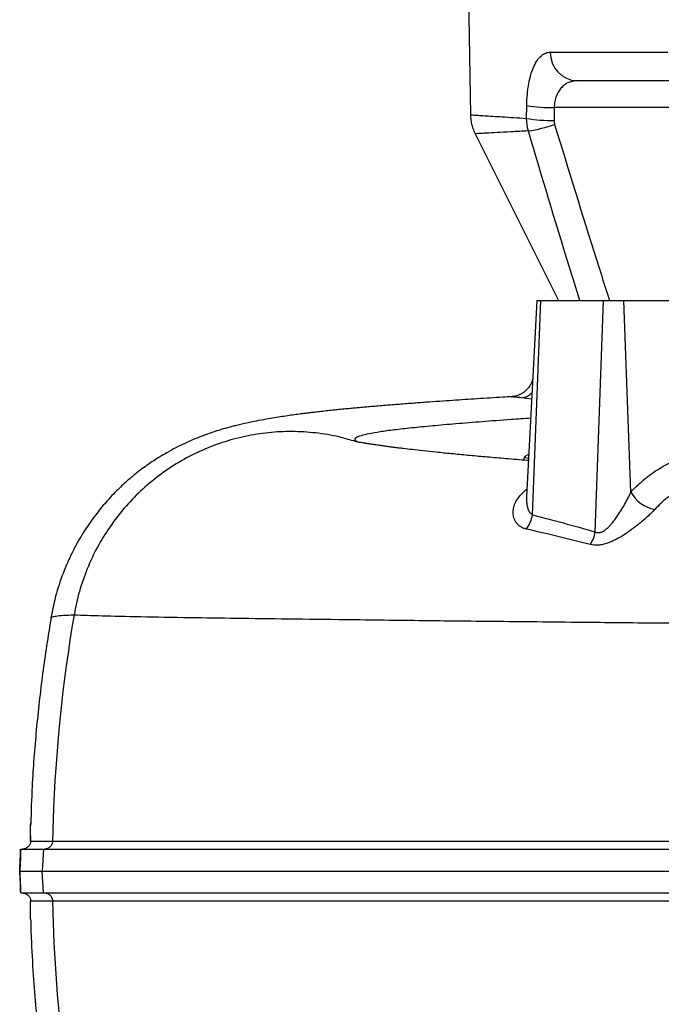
# Model space of a CAD drawing. Header units: millimetres. Extents: x 2318 to 4555, y 961 to 6343.
# Tile 2 of 15: x 2318 to 2757, y 1634 to 2307. Entities that reach past the tile are written whole.
import ezdxf

# ---------------------------------------------------------------- set-up
doc = ezdxf.new("R2010")
doc.units = ezdxf.units.MM
doc.header["$LTSCALE"] = 2

msp = doc.modelspace()

# ---------------------------------------------------------------- linework, layer by layer
at = {"color": 7, "linetype": 'Continuous', "lineweight": 25}
for p, q in [((2624.59, 2329.16), (2626.11, 2241.99)), ((2680.76, 2284.81), (2761.19, 2284.81)), ((2775.66, 2265.16), (2698.99, 2265.16)), ((2664.52, 2239.52), (2664.65, 2248.3)), ((2778.27, 2246.9), (2683.41, 2246.9)), ((2671.52, 2115.16), (2664.5, 1981.04)), ((2668.55, 1968.65), (2674.19, 2115.16)), ((2671.52, 2115.16), (2674.19, 2115.16)), ((2674.19, 2115.16), (2717.16, 2115.16)), ((2711.52, 1956.94), (2717.16, 2115.16)), ((2717.16, 2115.16), (2731.02, 2115.16)), ((2735.88, 1984.17), (2731.02, 2115.16)), ((2731.02, 2115.16), (2773.4, 2115.16)), ((2654.61, 2049.35), (2654.86, 2049.37)), ((2325.3, 1749.35), (2325.31, 1745.65)), ((2334.08, 1740.16), (2333.3, 1725.16)), ((2334.08, 1710.16), (2333.3, 1725.16)), ((2325.31, 1704.67), (2325.31, 1704.14))]:
    msp.add_line(p, q, dxfattribs=at)
at = {"color": 8, "linetype": 'Continuous', "lineweight": 25}
for p, q in [((2667.98, 2047.61), (2661.13, 2048.59)), ((2662.34, 2005.94), (2663.12, 2007.81)), ((2665.86, 2007.15), (2663.12, 2007.81)), ((2663.88, 1985.38), (2664.76, 1986.03)), ((2664.72, 1985.35), (2663.88, 1985.38))]:
    msp.add_line(p, q, dxfattribs=at)
at = {"color": 7, "linetype": 'Continuous', "lineweight": 25, "flags": 128}
msp.add_lwpolyline([(2629.29, 2229.05), (2675.95, 2136.07), (2686.44, 2115.16)], dxfattribs=at)
at = {"color": 7, "linetype": 'Continuous', "lineweight": 25}
for centre, radius, start, end in [((2699.89, 2284.28), 19.15, 178.42214, 267.30178), ((2682.14, 2356.83), 109.94, 260.84194, 270.66171), ((2682, 2347.87), 109.75, 260.83308, 270.67446), ((2649.65, 2337.98), 108.19, 278.55898, 288.34496), ((2756.87, 1995.7), 23.95, 208.7902, 258.56373), ((2647.84, 1971.76), 20.94, 321.99324, 351.47143), ((2688.98, 1961.05), 22.92, 326.1438, 349.66765)]:
    msp.add_arc(centre, radius, start, end, dxfattribs=at)
at = {"color": 8, "linetype": 'Continuous', "lineweight": 25}
msp.add_arc((2660.26, 2058.98), 10.42, 274.83139, 319.91509, dxfattribs=at)
at = {"color": 7, "linetype": 'Continuous', "lineweight": 25}
msp.add_ellipse((3254.59, 1191.26), major_axis=(0, 6745.63), ratio=0.08573, start_param=1.413658, end_param=1.414976, dxfattribs=at)
for points, knots in [([(2664.65, 2248.3), (2664.68, 2250.93), (2664.82, 2253.49), (2665.17, 2257.23), (2665.31, 2258.45), (2665.55, 2260.26), (2665.64, 2260.87), (2665.83, 2262.05), (2665.92, 2262.63), (2666.45, 2265.48), (2666.95, 2267.61), (2667.82, 2270.58), (2668.14, 2271.54), (2668.8, 2273.35), (2669.15, 2274.21), (2670.24, 2276.63), (2671.03, 2278.05), (2672.75, 2280.53), (2673.66, 2281.54), (2675.08, 2282.76), (2675.57, 2283.12), (2676.56, 2283.74), (2677.07, 2283.99), (2678.62, 2284.61), (2679.67, 2284.81), (2680.76, 2284.81)], [0, 0, 0, 0, 0.125, 0.125, 0.1875, 0.1875, 0.21875, 0.21875, 0.25, 0.25, 0.375, 0.375, 0.4375, 0.4375, 0.5, 0.5, 0.625, 0.625, 0.75, 0.75, 0.8125, 0.8125, 0.875, 0.875, 1, 1, 1, 1]), ([(2698.99, 2265.16), (2698.03, 2265.16), (2697.09, 2265.07), (2695.23, 2264.72), (2694.32, 2264.46), (2692.55, 2263.74), (2691.7, 2263.29), (2690.47, 2262.45), (2690.06, 2262.14), (2689.29, 2261.48), (2688.91, 2261.12), (2688.18, 2260.36), (2687.83, 2259.95), (2687.16, 2259.07), (2686.83, 2258.61), (2685.92, 2257.12), (2685.38, 2256.04), (2684.71, 2254.27), (2684.5, 2253.66), (2684.14, 2252.38), (2683.99, 2251.72), (2683.6, 2249.72), (2683.45, 2248.34), (2683.41, 2246.9)], [0, 0, 0, 0, 0.125, 0.125, 0.25, 0.25, 0.375, 0.375, 0.4375, 0.4375, 0.5, 0.5, 0.5625, 0.5625, 0.625, 0.625, 0.75, 0.75, 0.8125, 0.8125, 0.875, 0.875, 1, 1, 1, 1]), ([(2626.17, 2241.99), (2626.21, 2240.83), (2626.29, 2238.3), (2627.13, 2234.53), (2628.16, 2231.36), (2629.07, 2229.64), (2629.36, 2229.08)], [0, 0, 0, 0, 0.258465, 0.565267, 0.860641, 1, 1, 1, 1]), ([(2668.72, 2061.59), (2668.54, 2060.87), (2668.13, 2059.25), (2666.96, 2056.98), (2665.44, 2054.86), (2663.72, 2053.13), (2661.9, 2051.79), (2660.1, 2050.79), (2658.42, 2050.12), (2657, 2049.71), (2655.92, 2049.5), (2655.26, 2049.41), (2654.91, 2049.37), (2654.77, 2049.36), (2654.8, 2049.36), (2654.81, 2049.37)], [0, 0, 0, 0, 0.100814, 0.226236, 0.343805, 0.453821, 0.556073, 0.649815, 0.733377, 0.802978, 0.855219, 0.896883, 0.932783, 0.977167, 1, 1, 1, 1]), ([(2654.61, 2049.35), (2652.49, 2049.22), (2647.35, 2048.91), (2639.48, 2048.42), (2630.82, 2047.87), (2622.28, 2047.3), (2613.71, 2046.73), (2604.88, 2046.12), (2595.63, 2045.46), (2585.98, 2044.75), (2576.26, 2044), (2568.22, 2043.36), (2561.97, 2042.84), (2557.45, 2042.46), (2553.28, 2042.09), (2549.45, 2041.75), (2545.71, 2041.4), (2541.63, 2041.02), (2537.33, 2040.59), (2532.88, 2040.14), (2528.44, 2039.67), (2524.1, 2039.19), (2520.18, 2038.74), (2516.9, 2038.35), (2514.02, 2038), (2510.74, 2037.59), (2506.79, 2037.07), (2502.1, 2036.43), (2497.21, 2035.71), (2492.02, 2034.9), (2486.06, 2033.9), (2480.4, 2032.85), (2475.21, 2031.79), (2470.94, 2030.84), (2467.21, 2029.96), (2464.28, 2029.22), (2461.99, 2028.62), (2459.78, 2028.02), (2457.08, 2027.25), (2453.38, 2026.13), (2449.02, 2024.72), (2443.65, 2022.81), (2437.6, 2020.44), (2431.2, 2017.65), (2424.72, 2014.48), (2418.92, 2011.35), (2413.93, 2008.4), (2409.62, 2005.66), (2405.56, 2002.92), (2401.35, 1999.87), (2396.5, 1996.12), (2390.61, 1991.16), (2383.52, 1984.5), (2376, 1976.42), (2368.43, 1967), (2361.18, 1956.42), (2354.21, 1944.16), (2347.93, 1930.24), (2342.6, 1914.78), (2340.39, 1903.78), (2339.26, 1898.13)], [0, 0, 0, 0, 0.01562, 0.03777, 0.060182, 0.08287, 0.105887, 0.130532, 0.156924, 0.185475, 0.21617, 0.246646, 0.262778, 0.277977, 0.292242, 0.305575, 0.318041, 0.332059, 0.34887, 0.364043, 0.380948, 0.399136, 0.415286, 0.428722, 0.439769, 0.450623, 0.469428, 0.489371, 0.510814, 0.533938, 0.559442, 0.587046, 0.604941, 0.62208, 0.636755, 0.648591, 0.655888, 0.662789, 0.671523, 0.682146, 0.697961, 0.712849, 0.72734, 0.743183, 0.756956, 0.770493, 0.78139, 0.789679, 0.797455, 0.805993, 0.815383, 0.827415, 0.842874, 0.861698, 0.879876, 0.900205, 0.922549, 0.946754, 0.972631, 1, 1, 1, 1]), ([(2545.92, 2019.09), (2542.75, 2020.05), (2534.38, 2022.59), (2520.36, 2024.77), (2504.17, 2025.79), (2487.98, 2024.99), (2471.98, 2022.47), (2456.3, 2018.23), (2441.07, 2012.28), (2426.51, 2004.68), (2412.87, 1995.53), (2400.35, 1985), (2389.11, 1973.24), (2379.22, 1960.37), (2370.75, 1946.52), (2363.83, 1931.79), (2358.38, 1916.33), (2356.19, 1905.61), (2355.09, 1900.22)], [0, 0, 0, 0, 0.039083, 0.103267, 0.167093, 0.230746, 0.2944, 0.358226, 0.42241, 0.487164, 0.551918, 0.616103, 0.679928, 0.743582, 0.807236, 0.871062, 0.935246, 1, 1, 1, 1]), ([(2665.79, 2005.65), (2665.03, 2005.72), (2658.71, 2006.23), (2648.69, 2007.07), (2636.17, 2008.15), (2624.56, 2009.21), (2613.23, 2010.29), (2602.9, 2011.33), (2594.04, 2012.27), (2586.58, 2013.11), (2581.16, 2013.75), (2577.3, 2014.22), (2574.67, 2014.55), (2572.25, 2014.86), (2569.78, 2015.19), (2567, 2015.56), (2563.8, 2016.01), (2560.45, 2016.49), (2557.36, 2016.96), (2554.59, 2017.4), (2552.19, 2017.8), (2550.28, 2018.14), (2549.1, 2018.37), (2548.58, 2018.48), (2548.63, 2018.47), (2548.51, 2018.5), (2548.18, 2018.59), (2547.73, 2018.72), (2547.18, 2018.89), (2546.58, 2019.1), (2546.18, 2019.23), (2545.98, 2019.3)], [0, 0, 0, 0, 0.009148, 0.076203, 0.140764, 0.202851, 0.262327, 0.318211, 0.370877, 0.418114, 0.459768, 0.480942, 0.500309, 0.517867, 0.536197, 0.55989, 0.58902, 0.622549, 0.659144, 0.694529, 0.732354, 0.768775, 0.800764, 0.828356, 0.84205, 0.858118, 0.878309, 0.902616, 0.931023, 0.963498, 1, 1, 1, 1]), ([(2735.88, 1984.17), (2738.9, 1987.44), (2742.03, 1990.41), (2748.52, 1995.76), (2751.87, 1998.14), (2758.79, 2002.32), (2762.36, 2004.12), (2767.88, 2006.37), (2769.75, 2007.04), (2773.52, 2008.23), (2775.42, 2008.74), (2777.33, 2009.18)], [0, 0, 0, 0, 0.25, 0.25, 0.5, 0.5, 0.75, 0.75, 0.875, 0.875, 1, 1, 1, 1]), ([(2789.49, 1994.26), (2787.76, 1993.88), (2786.06, 1993.43), (2782.67, 1992.4), (2780.99, 1991.81), (2776.02, 1989.84), (2772.8, 1988.26), (2766.56, 1984.58), (2763.53, 1982.48), (2759.14, 1978.93), (2757.69, 1977.68), (2754.86, 1975.05), (2753.47, 1973.67), (2752.12, 1972.22)], [0, 0, 0, 0, 0.125, 0.125, 0.25, 0.25, 0.5, 0.5, 0.75, 0.75, 0.875, 0.875, 1, 1, 1, 1]), ([(2664.34, 1958.86), (2663.57, 1959.04), (2662.85, 1959.28), (2661.51, 1959.85), (2660.88, 1960.19), (2659.18, 1961.32), (2658.26, 1962.23), (2657.15, 1963.77), (2656.83, 1964.3), (2656.29, 1965.41), (2656.06, 1965.99), (2655.71, 1967.16), (2655.58, 1967.77), (2655.4, 1969), (2655.35, 1969.63), (2655.35, 1971.55), (2655.53, 1972.85), (2656.05, 1974.79), (2656.27, 1975.44), (2656.8, 1976.75), (2657.11, 1977.4), (2658.17, 1979.35), (2659.06, 1980.62), (2661.18, 1983.06), (2662.42, 1984.24), (2663.88, 1985.38)], [0, 0, 0, 0, 0.0625, 0.0625, 0.125, 0.125, 0.25, 0.25, 0.3125, 0.3125, 0.375, 0.375, 0.4375, 0.4375, 0.5, 0.5, 0.625, 0.625, 0.6875, 0.6875, 0.75, 0.75, 0.875, 0.875, 1, 1, 1, 1]), ([(2711.52, 1956.94), (2711.81, 1956.78), (2712.12, 1956.66), (2712.76, 1956.49), (2713.11, 1956.44), (2713.81, 1956.41), (2714.17, 1956.44), (2714.91, 1956.58), (2715.28, 1956.69), (2716, 1956.96), (2716.36, 1957.12), (2717.07, 1957.5), (2717.42, 1957.72), (2718.46, 1958.41), (2719.11, 1958.94), (2720.36, 1960.06), (2720.96, 1960.65), (2722.12, 1961.89), (2722.68, 1962.54), (2724.31, 1964.51), (2725.32, 1965.86), (2727.24, 1968.62), (2728.16, 1970.02), (2729.92, 1972.85), (2730.76, 1974.27), (2732.35, 1977.11), (2733.11, 1978.52), (2734.56, 1981.36), (2735.24, 1982.77), (2735.88, 1984.17)], [0, 0, 0, 0, 0.03125, 0.03125, 0.0625, 0.0625, 0.09375, 0.09375, 0.125, 0.125, 0.15625, 0.15625, 0.1875, 0.1875, 0.25, 0.25, 0.3125, 0.3125, 0.375, 0.375, 0.5, 0.5, 0.625, 0.625, 0.75, 0.75, 0.875, 0.875, 1, 1, 1, 1]), ([(2752.12, 1972.22), (2751.47, 1971.53), (2750.78, 1970.83), (2749.36, 1969.41), (2748.62, 1968.69), (2746.34, 1966.56), (2744.73, 1965.13), (2742.2, 1963), (2741.33, 1962.29), (2739.56, 1960.88), (2738.65, 1960.17), (2735.89, 1958.1), (2734.01, 1956.77), (2731.09, 1954.87), (2730.1, 1954.25), (2728.09, 1953.06), (2727.06, 1952.49), (2725.01, 1951.43), (2723.98, 1950.93), (2721.9, 1950.02), (2720.84, 1949.61), (2718.73, 1948.89), (2717.69, 1948.59), (2715.62, 1948.13), (2714.59, 1947.97), (2711.57, 1947.71), (2709.72, 1947.85), (2708.01, 1948.28)], [0, 0, 0, 0, 0.0625, 0.0625, 0.125, 0.125, 0.25, 0.25, 0.3125, 0.3125, 0.375, 0.375, 0.5, 0.5, 0.5625, 0.5625, 0.625, 0.625, 0.6875, 0.6875, 0.75, 0.75, 0.8125, 0.8125, 0.875, 0.875, 1, 1, 1, 1]), ([(2339.31, 1898.26), (2337.3, 1885.54), (2333.27, 1860.1), (2329.08, 1821.67), (2326.36, 1787.36), (2325.69, 1765.84), (2325.43, 1757.2)], [0, 0, 0, 0, 0.272311, 0.544776, 0.817294, 1, 1, 1, 1]), ([(2355.09, 1900.22), (2347.14, 1853.96), (2342.06, 1804.31), (2340.52, 1752.52), (2340.41, 1747.62), (2340.37, 1745.65)], [0, 0, 0, 0, 0.2666667, 0.2833333, 0.2945228, 0.2945228, 0.2945228, 0.2945228]), ([(2355.09, 1900.22), (2360.93, 1900.03), (2372.63, 1899.63), (2399.78, 1899.04), (2431.12, 1898.49), (2465.45, 1897.99), (2501.01, 1897.52), (2543.52, 1897.05), (2593.63, 1896.41), (2651.73, 1895.78), (2709.84, 1895.19), (2766.54, 1894.64), (2820.78, 1894.14), (2881.06, 1893.59), (2947.18, 1893.06), (3018.61, 1892.49), (3085.79, 1891.95), (3148.02, 1891.46), (3204.98, 1891.02), (3265.15, 1890.52), (3328.42, 1890.11), (3392.98, 1889.64), (3450.69, 1889.21), (3501.73, 1888.81), (3546.58, 1888.44), (3591.81, 1888.06), (3636.16, 1887.61), (3679.33, 1887.15), (3715.28, 1886.72), (3744.38, 1886.32), (3767.29, 1885.99), (3780.77, 1885.66), (3787.07, 1885.59), (3788.11, 1885.58)], [0, 0, 0, 0, 0.0332883, 0.0667428, 0.1003123, 0.1267401, 0.1531891, 0.1796486, 0.2118915, 0.244265, 0.2767296, 0.3022863, 0.3278764, 0.3535065, 0.3845817, 0.4158281, 0.4471739, 0.4718362, 0.496503, 0.5211671, 0.5506714, 0.5803668, 0.610294, 0.6340015, 0.6579015, 0.6820217, 0.7107122, 0.7395486, 0.7683657, 0.790948, 0.8134874, 0.8360529, 0.8406638, 0.8406638, 0.8406638, 0.8406638]), ([(2325.27, 1758.04), (2325.27, 1758.07), (2325.27, 1758.16), (2325.27, 1757.55), (2325.28, 1756.53), (2325.28, 1756.12)], [0, 0, 0, 0, 0.198649, 0.682144, 1, 1, 1, 1]), ([(2325.31, 1745.65), (2325.3, 1746.86), (2325.3, 1749.31), (2325.29, 1752.5), (2325.28, 1755.13), (2325.27, 1756.74), (2325.27, 1757.14), (2325.27, 1757.21)], [0, 0, 0, 0, 0.217086, 0.438949, 0.686686, 0.941609, 1, 1, 1, 1]), ([(2325.31, 1745.65), (2325.31, 1745.02), (2325.21, 1744.39), (2324.87, 1743.45), (2324.72, 1743.14), (2324.37, 1742.54), (2324.16, 1742.25), (2323.43, 1741.44), (2322.82, 1740.98), (2321.75, 1740.49), (2321.38, 1740.37), (2320.61, 1740.2), (2320.21, 1740.16), (2319.81, 1740.16)], [0, 0, 0, 0, 0.25, 0.25, 0.375, 0.375, 0.5, 0.5, 0.75, 0.75, 0.875, 0.875, 1, 1, 1, 1]), ([(2325.31, 1745.65), (2325.97, 1745.65), (2327.56, 1745.65), (2332.57, 1745.65), (2335.99, 1745.65), (2340.37, 1745.65)], [0, 0, 0, 0, 0.5, 0.5, 1, 1, 1, 1]), ([(2340.37, 1745.65), (2340.36, 1744.92), (2340.21, 1744.2), (2339.65, 1742.87), (2339.24, 1742.27), (2338.23, 1741.25), (2337.62, 1740.85), (2336.31, 1740.3), (2335.61, 1740.16), (2334.9, 1740.16)], [0, 0, 0, 0, 0.25, 0.25, 0.5, 0.5, 0.75, 0.75, 1, 1, 1, 1]), ([(2340.37, 1745.65), (2345.04, 1745.65), (2349.7, 1745.65), (2356.55, 1745.65), (2357.97, 1745.65), (2360.94, 1745.65), (2362.49, 1745.65), (2365.71, 1745.65), (2367.39, 1745.65), (2370.86, 1745.65), (2372.65, 1745.65), (2378.19, 1745.65), (2382.08, 1745.65), (2390.22, 1745.65), (2394.46, 1745.65), (2407.73, 1745.65), (2417.29, 1745.65), (2437.94, 1745.65), (2449.03, 1745.65), (2466.78, 1745.65), (2472.89, 1745.65), (2482.35, 1745.65), (2485.55, 1745.65), (2492.05, 1745.65), (2495.34, 1745.65), (2511.97, 1745.65), (2525.89, 1745.65), (2554.94, 1745.65), (2570.06, 1745.65), (2601.54, 1745.65), (2617.89, 1745.65), (2651.82, 1745.65), (2669.4, 1745.65), (2692.18, 1745.65), (2696.78, 1745.65), (2706.03, 1745.65), (2710.69, 1745.65), (2724.72, 1745.65), (2734.17, 1745.65), (2762.79, 1745.65), (2782.24, 1745.65), (2821.9, 1745.65), (2842.1, 1745.65), (2883.26, 1745.65), (2904.22, 1745.65), (2936.26, 1745.65), (2947.04, 1745.65), (2968.79, 1745.65), (2979.68, 1745.65), (3012.4, 1745.65), (3034.28, 1745.65), (3078.17, 1745.65), (3100.18, 1745.65), (3144.32, 1745.65), (3166.46, 1745.65), (3199.77, 1745.65), (3210.89, 1745.65), (3227.6, 1745.65), (3233.16, 1745.65), (3244.24, 1745.65), (3249.76, 1745.65), (3277.29, 1745.65), (3299.04, 1745.65), (3341.96, 1745.65), (3363.12, 1745.65), (3404.85, 1745.65), (3425.43, 1745.65), (3450.78, 1745.65), (3455.83, 1745.65), (3465.89, 1745.65), (3470.91, 1745.65), (3485.84, 1745.65), (3495.64, 1745.65), (3514.93, 1745.65), (3524.42, 1745.65), (3543.08, 1745.65), (3552.24, 1745.65), (3570.25, 1745.65), (3579.1, 1745.65), (3596.57, 1745.65), (3605.19, 1745.65), (3622.15, 1745.65), (3630.49, 1745.65), (3646.85, 1745.65), (3654.85, 1745.65), (3664.64, 1745.65), (3666.59, 1745.65), (3670.46, 1745.65), (3672.37, 1745.65), (3678.08, 1745.65), (3681.83, 1745.65), (3692.89, 1745.65), (3700.03, 1745.65), (3713.83, 1745.65), (3720.48, 1745.65), (3733.26, 1745.65), (3739.4, 1745.65), (3751.15, 1745.65), (3756.76, 1745.65), (3764.75, 1745.65), (3767.34, 1745.65), (3772.36, 1745.65), (3774.79, 1745.65), (3779.47, 1745.65), (3781.72, 1745.65), (3786.05, 1745.65), (3788.14, 1745.65), (3794.18, 1745.65), (3797.92, 1745.65), (3804.9, 1745.65), (3808.15, 1745.65), (3814.28, 1745.65), (3817.16, 1745.65), (3822.75, 1745.65), (3825.46, 1745.65), (3830.93, 1745.65), (3833.7, 1745.65), (3836.51, 1745.65)], [0, 0, 0, 0, 0.03125, 0.03125, 0.039062, 0.039062, 0.046875, 0.046875, 0.054687, 0.054687, 0.0625, 0.0625, 0.078125, 0.078125, 0.09375, 0.09375, 0.125, 0.125, 0.15625, 0.15625, 0.171875, 0.171875, 0.179687, 0.179687, 0.1875, 0.1875, 0.21875, 0.21875, 0.25, 0.25, 0.28125, 0.28125, 0.3125, 0.3125, 0.320312, 0.320312, 0.328125, 0.328125, 0.34375, 0.34375, 0.375, 0.375, 0.40625, 0.40625, 0.4375, 0.4375, 0.453125, 0.453125, 0.46875, 0.46875, 0.5, 0.5, 0.53125, 0.53125, 0.5625, 0.5625, 0.578125, 0.578125, 0.585937, 0.585937, 0.59375, 0.59375, 0.625, 0.625, 0.65625, 0.65625, 0.6875, 0.6875, 0.695312, 0.695312, 0.703125, 0.703125, 0.71875, 0.71875, 0.734375, 0.734375, 0.75, 0.75, 0.765625, 0.765625, 0.78125, 0.78125, 0.796875, 0.796875, 0.8125, 0.8125, 0.816406, 0.816406, 0.820312, 0.820312, 0.828125, 0.828125, 0.84375, 0.84375, 0.859375, 0.859375, 0.875, 0.875, 0.890625, 0.890625, 0.898437, 0.898437, 0.90625, 0.90625, 0.914062, 0.914062, 0.921875, 0.921875, 0.9375, 0.9375, 0.953125, 0.953125, 0.96875, 0.96875, 0.984375, 0.984375, 1, 1, 1, 1]), ([(2317.89, 1725.16), (2317.96, 1726.46), (2318.02, 1727.76), (2318.15, 1730.34), (2318.21, 1731.62), (2318.32, 1734.14), (2318.37, 1735.37), (2318.47, 1737.8), (2318.52, 1739), (2318.56, 1740.16)], [0, 0, 0, 0, 0.25, 0.25, 0.5, 0.5, 0.75, 0.75, 1, 1, 1, 1]), ([(2318.62, 1740.16), (2318.54, 1737.84), (2318.45, 1735.41), (2318.22, 1730.34), (2318.1, 1727.77), (2317.96, 1725.16)], [0, 0, 0, 0, 0.5, 0.5, 1, 1, 1, 1]), ([(2318.62, 1740.16), (2319.12, 1740.16), (2319.98, 1740.16), (2322.51, 1740.16), (2324.23, 1740.16), (2328.52, 1740.16), (2331.15, 1740.16), (2334.08, 1740.16)], [0.60066557, 0.60066557, 0.60066557, 0.60066557, 0.60999336, 0.60999336, 0.61983196, 0.61983196, 0.62967057, 0.62967057, 0.62967057, 0.62967057]), ([(2334.08, 1740.16), (2335.8, 1740.16), (2337.62, 1740.16), (2341.55, 1740.16), (2343.68, 1740.16), (2350.53, 1740.16), (2355.69, 1740.16), (2367.1, 1740.16), (2373.36, 1740.16), (2386.93, 1740.16), (2394.25, 1740.16), (2417.76, 1740.16), (2435.53, 1740.16), (2465.42, 1740.16), (2475.93, 1740.16), (2498.02, 1740.16), (2509.55, 1740.16), (2545.38, 1740.16), (2571.05, 1740.16), (2612.16, 1740.16), (2626.3, 1740.16), (2655.48, 1740.16), (2670.55, 1740.16), (2701.41, 1740.16), (2717.15, 1740.16), (2749.16, 1740.16), (2765.45, 1740.16), (2815.21, 1740.16), (2849.48, 1740.16), (2902.83, 1740.16), (2920.93, 1740.16), (2957.27, 1740.16), (2975.53, 1740.16), (3030.6, 1740.16), (3067.7, 1740.16), (3123.91, 1740.16), (3142.82, 1740.16), (3180.57, 1740.16), (3199.38, 1740.16), (3236.67, 1740.16), (3255.16, 1740.16), (3291.97, 1740.16), (3310.26, 1740.16), (3346.55, 1740.16), (3364.58, 1740.16), (3400.36, 1740.16), (3418, 1740.16), (3469.76, 1740.16), (3502.82, 1740.16), (3550.29, 1740.16), (3565.77, 1740.16), (3588.42, 1740.16), (3595.85, 1740.16), (3610.54, 1740.16), (3617.83, 1740.16), (3639.16, 1740.16), (3652.82, 1740.16), (3679.03, 1740.16), (3691.56, 1740.16), (3703.49, 1740.16)], [0.1948361, 0.1948361, 0.1948361, 0.1948361, 0.2074168, 0.2074168, 0.2199975, 0.2199975, 0.2451588, 0.2451588, 0.2703202, 0.2703202, 0.2954816, 0.2954816, 0.3458043, 0.3458043, 0.3709657, 0.3709657, 0.3961271, 0.3961271, 0.4464498, 0.4464498, 0.4716112, 0.4716112, 0.4967726, 0.4967726, 0.5219339, 0.5219339, 0.5470953, 0.5470953, 0.597418, 0.597418, 0.6225794, 0.6225794, 0.6477408, 0.6477408, 0.6980635, 0.6980635, 0.7232249, 0.7232249, 0.7483863, 0.7483863, 0.7735477, 0.7735477, 0.798709, 0.798709, 0.8238704, 0.8238704, 0.8490318, 0.8490318, 0.8993545, 0.8993545, 0.9245159, 0.9245159, 0.9370966, 0.9370966, 0.9496773, 0.9496773, 0.9748386, 0.9748386, 1, 1, 1, 1]), ([(2317.89, 1725.16), (2317.96, 1723.86), (2318.02, 1722.56), (2318.15, 1719.97), (2318.21, 1718.69), (2318.32, 1716.18), (2318.37, 1714.95), (2318.47, 1712.52), (2318.52, 1711.32), (2318.56, 1710.16)], [0, 0, 0, 0, 0.25, 0.25, 0.5, 0.5, 0.75, 0.75, 1, 1, 1, 1]), ([(2317.96, 1725.16), (2318.47, 1725.16), (2319.29, 1725.16), (2321.73, 1725.16), (2323.45, 1725.16), (2327.75, 1725.16), (2330.38, 1725.16), (2333.3, 1725.16)], [0.60140182, 0.60140182, 0.60140182, 0.60140182, 0.60999336, 0.60999336, 0.61983196, 0.61983196, 0.62967057, 0.62967057, 0.62967057, 0.62967057]), ([(2318.62, 1710.16), (2318.54, 1712.47), (2318.45, 1714.9), (2318.22, 1719.98), (2318.1, 1722.55), (2317.96, 1725.16)], [0, 0, 0, 0, 0.5, 0.5, 1, 1, 1, 1]), ([(2333.3, 1725.16), (2335.03, 1725.16), (2336.85, 1725.16), (2340.79, 1725.16), (2342.92, 1725.16), (2349.77, 1725.16), (2354.94, 1725.16), (2366.36, 1725.16), (2372.62, 1725.16), (2386.2, 1725.16), (2393.53, 1725.16), (2417.07, 1725.16), (2434.85, 1725.16), (2464.76, 1725.16), (2475.29, 1725.16), (2497.39, 1725.16), (2508.93, 1725.16), (2544.8, 1725.16), (2570.49, 1725.16), (2611.64, 1725.16), (2625.79, 1725.16), (2655, 1725.16), (2670.08, 1725.16), (2700.97, 1725.16), (2716.73, 1725.16), (2748.77, 1725.16), (2765.08, 1725.16), (2814.88, 1725.16), (2849.19, 1725.16), (2902.59, 1725.16), (2920.71, 1725.16), (2957.08, 1725.16), (2975.37, 1725.16), (3030.49, 1725.16), (3067.62, 1725.16), (3123.89, 1725.16), (3142.82, 1725.16), (3180.61, 1725.16), (3199.44, 1725.16), (3236.77, 1725.16), (3255.28, 1725.16), (3292.12, 1725.16), (3310.43, 1725.16), (3346.77, 1725.16), (3364.82, 1725.16), (3400.63, 1725.16), (3418.3, 1725.16), (3470.11, 1725.16), (3503.2, 1725.16), (3550.73, 1725.16), (3566.23, 1725.16), (3588.9, 1725.16), (3596.34, 1725.16), (3611.04, 1725.16), (3618.34, 1725.16), (3639.7, 1725.16), (3653.36, 1725.16), (3679.6, 1725.16), (3692.15, 1725.16), (3704.1, 1725.16)], [0.1948361, 0.1948361, 0.1948361, 0.1948361, 0.2074168, 0.2074168, 0.2199975, 0.2199975, 0.2451588, 0.2451588, 0.2703202, 0.2703202, 0.2954816, 0.2954816, 0.3458043, 0.3458043, 0.3709657, 0.3709657, 0.3961271, 0.3961271, 0.4464498, 0.4464498, 0.4716112, 0.4716112, 0.4967726, 0.4967726, 0.5219339, 0.5219339, 0.5470953, 0.5470953, 0.597418, 0.597418, 0.6225794, 0.6225794, 0.6477408, 0.6477408, 0.6980635, 0.6980635, 0.7232249, 0.7232249, 0.7483863, 0.7483863, 0.7735477, 0.7735477, 0.798709, 0.798709, 0.8238704, 0.8238704, 0.8490318, 0.8490318, 0.8993545, 0.8993545, 0.9245159, 0.9245159, 0.9370966, 0.9370966, 0.9496773, 0.9496773, 0.9748386, 0.9748386, 1, 1, 1, 1]), ([(2318.62, 1710.16), (2319.12, 1710.16), (2319.98, 1710.16), (2322.51, 1710.16), (2324.23, 1710.16), (2328.52, 1710.16), (2331.15, 1710.16), (2334.08, 1710.16)], [0.60066557, 0.60066557, 0.60066557, 0.60066557, 0.60999336, 0.60999336, 0.61983196, 0.61983196, 0.62967057, 0.62967057, 0.62967057, 0.62967057]), ([(2319.81, 1710.16), (2320.21, 1710.16), (2320.6, 1710.12), (2321.37, 1709.95), (2321.75, 1709.82), (2322.45, 1709.51), (2322.78, 1709.31), (2323.39, 1708.86), (2323.67, 1708.61), (2324.15, 1708.07), (2324.36, 1707.78), (2324.72, 1707.19), (2324.86, 1706.88), (2325.21, 1705.93), (2325.31, 1705.29), (2325.31, 1704.67)], [0, 0, 0, 0, 0.125, 0.125, 0.25, 0.25, 0.375, 0.375, 0.5, 0.5, 0.625, 0.625, 0.75, 0.75, 1, 1, 1, 1]), ([(2334.08, 1710.16), (2335.8, 1710.16), (2337.62, 1710.16), (2341.55, 1710.16), (2343.68, 1710.16), (2350.53, 1710.16), (2355.69, 1710.16), (2367.1, 1710.16), (2373.36, 1710.16), (2386.93, 1710.16), (2394.25, 1710.16), (2417.76, 1710.16), (2435.53, 1710.16), (2465.42, 1710.16), (2475.93, 1710.16), (2498.02, 1710.16), (2509.55, 1710.16), (2545.38, 1710.16), (2571.05, 1710.16), (2612.16, 1710.16), (2626.3, 1710.16), (2655.48, 1710.16), (2670.55, 1710.16), (2701.41, 1710.16), (2717.15, 1710.16), (2749.16, 1710.16), (2765.45, 1710.16), (2815.21, 1710.16), (2849.48, 1710.16), (2902.83, 1710.16), (2920.93, 1710.16), (2957.27, 1710.16), (2975.53, 1710.16), (3030.6, 1710.16), (3067.7, 1710.16), (3123.91, 1710.16), (3142.82, 1710.16), (3180.57, 1710.16), (3199.38, 1710.16), (3236.67, 1710.16), (3255.16, 1710.16), (3291.97, 1710.16), (3310.26, 1710.16), (3346.55, 1710.16), (3364.58, 1710.16), (3400.36, 1710.16), (3418, 1710.16), (3469.76, 1710.16), (3502.82, 1710.16), (3550.29, 1710.16), (3565.77, 1710.16), (3588.42, 1710.16), (3595.85, 1710.16), (3610.54, 1710.16), (3617.83, 1710.16), (3639.16, 1710.16), (3652.82, 1710.16), (3679.03, 1710.16), (3691.56, 1710.16), (3703.49, 1710.16)], [0.1948361, 0.1948361, 0.1948361, 0.1948361, 0.2074168, 0.2074168, 0.2199975, 0.2199975, 0.2451588, 0.2451588, 0.2703202, 0.2703202, 0.2954816, 0.2954816, 0.3458043, 0.3458043, 0.3709657, 0.3709657, 0.3961271, 0.3961271, 0.4464498, 0.4464498, 0.4716112, 0.4716112, 0.4967726, 0.4967726, 0.5219339, 0.5219339, 0.5470953, 0.5470953, 0.597418, 0.597418, 0.6225794, 0.6225794, 0.6477408, 0.6477408, 0.6980635, 0.6980635, 0.7232249, 0.7232249, 0.7483863, 0.7483863, 0.7735477, 0.7735477, 0.798709, 0.798709, 0.8238704, 0.8238704, 0.8490318, 0.8490318, 0.8993545, 0.8993545, 0.9245159, 0.9245159, 0.9370966, 0.9370966, 0.9496773, 0.9496773, 0.9748386, 0.9748386, 1, 1, 1, 1]), ([(2334.9, 1710.16), (2335.61, 1710.16), (2336.31, 1710.02), (2337.62, 1709.47), (2338.23, 1709.06), (2339.24, 1708.05), (2339.65, 1707.44), (2340.21, 1706.11), (2340.36, 1705.39), (2340.37, 1704.67)], [0, 0, 0, 0, 0.25, 0.25, 0.5, 0.5, 0.75, 0.75, 1, 1, 1, 1]), ([(2325.27, 1692.18), (2325.27, 1692.26), (2325.27, 1692.41), (2325.28, 1693.79), (2325.28, 1696.05), (2325.29, 1699.47), (2325.3, 1702.77), (2325.31, 1704.67)], [0, 0, 0, 0, 0.1747098, 0.3653139, 0.5505462, 0.7411502, 1, 1, 1, 1]), ([(2340.37, 1704.67), (2336, 1704.67), (2332.57, 1704.67), (2327.56, 1704.67), (2325.97, 1704.67), (2325.31, 1704.67)], [0, 0, 0, 0, 0.5, 0.5, 1, 1, 1, 1]), ([(3836.49, 1704.67), (3833.69, 1704.67), (3830.93, 1704.67), (3825.48, 1704.67), (3822.78, 1704.67), (3817.2, 1704.67), (3814.32, 1704.67), (3809.73, 1704.67), (3808.16, 1704.67), (3804.9, 1704.67), (3803.22, 1704.67), (3798, 1704.67), (3794.29, 1704.67), (3786.33, 1704.67), (3782.09, 1704.67), (3772.92, 1704.67), (3767.97, 1704.67), (3757.44, 1704.67), (3751.87, 1704.67), (3740.15, 1704.67), (3734.01, 1704.67), (3724.36, 1704.67), (3721.07, 1704.67), (3714.35, 1704.67), (3710.94, 1704.67), (3700.53, 1704.67), (3693.38, 1704.67), (3678.67, 1704.67), (3671.12, 1704.67), (3655.61, 1704.67), (3647.66, 1704.67), (3631.36, 1704.67), (3623.01, 1704.67), (3605.97, 1704.67), (3597.28, 1704.67), (3584.04, 1704.67), (3579.59, 1704.67), (3570.64, 1704.67), (3566.14, 1704.67), (3552.54, 1704.67), (3543.34, 1704.67), (3524.68, 1704.67), (3515.22, 1704.67), (3486.49, 1704.67), (3466.85, 1704.67), (3426.6, 1704.67), (3405.99, 1704.67), (3379.6, 1704.67), (3374.28, 1704.67), (3363.65, 1704.67), (3358.32, 1704.67), (3342.3, 1704.67), (3331.58, 1704.67), (3310.05, 1704.67), (3299.24, 1704.67), (3277.55, 1704.67), (3266.66, 1704.67), (3233.89, 1704.67), (3211.89, 1704.67), (3178.65, 1704.67), (3167.53, 1704.67), (3150.78, 1704.67), (3145.18, 1704.67), (3133.99, 1704.67), (3128.4, 1704.67), (3100.52, 1704.67), (3078.37, 1704.67), (3034.38, 1704.67), (3012.54, 1704.67), (2969.15, 1704.67), (2947.61, 1704.67), (2920.88, 1704.67), (2915.54, 1704.67), (2904.88, 1704.67), (2899.56, 1704.67), (2883.67, 1704.67), (2873.19, 1704.67), (2842.09, 1704.67), (2821.79, 1704.67), (2782.04, 1704.67), (2762.59, 1704.67), (2724.53, 1704.67), (2705.92, 1704.67), (2683.18, 1704.67), (2678.66, 1704.67), (2669.67, 1704.67), (2665.2, 1704.67), (2651.93, 1704.67), (2643.24, 1704.67), (2617.67, 1704.67), (2601.26, 1704.67), (2569.72, 1704.67), (2554.58, 1704.67), (2525.53, 1704.67), (2511.63, 1704.67), (2495.03, 1704.67), (2491.75, 1704.67), (2485.28, 1704.67), (2482.07, 1704.67), (2472.61, 1704.67), (2466.51, 1704.67), (2448.77, 1704.67), (2437.71, 1704.67), (2417.11, 1704.67), (2407.59, 1704.67), (2394.39, 1704.67), (2390.17, 1704.67), (2382.08, 1704.67), (2378.2, 1704.67), (2370.87, 1704.67), (2367.4, 1704.67), (2362.56, 1704.67), (2361, 1704.67), (2358.02, 1704.67), (2356.59, 1704.67), (2349.72, 1704.67), (2345.05, 1704.67), (2340.37, 1704.67)], [0, 0, 0, 0, 0.015625, 0.015625, 0.03125, 0.03125, 0.046875, 0.046875, 0.054688, 0.054688, 0.0625, 0.0625, 0.078125, 0.078125, 0.09375, 0.09375, 0.109375, 0.109375, 0.125, 0.125, 0.140625, 0.140625, 0.148438, 0.148438, 0.15625, 0.15625, 0.171875, 0.171875, 0.1875, 0.1875, 0.203125, 0.203125, 0.21875, 0.21875, 0.234375, 0.234375, 0.242188, 0.242188, 0.25, 0.25, 0.265625, 0.265625, 0.28125, 0.28125, 0.3125, 0.3125, 0.34375, 0.34375, 0.351563, 0.351563, 0.359375, 0.359375, 0.375, 0.375, 0.390625, 0.390625, 0.40625, 0.40625, 0.4375, 0.4375, 0.453125, 0.453125, 0.460938, 0.460938, 0.46875, 0.46875, 0.5, 0.5, 0.53125, 0.53125, 0.5625, 0.5625, 0.570313, 0.570313, 0.578125, 0.578125, 0.59375, 0.59375, 0.625, 0.625, 0.65625, 0.65625, 0.6875, 0.6875, 0.695313, 0.695313, 0.703125, 0.703125, 0.71875, 0.71875, 0.75, 0.75, 0.78125, 0.78125, 0.8125, 0.8125, 0.820313, 0.820313, 0.828125, 0.828125, 0.84375, 0.84375, 0.875, 0.875, 0.90625, 0.90625, 0.921875, 0.921875, 0.9375, 0.9375, 0.953125, 0.953125, 0.960938, 0.960938, 0.96875, 0.96875, 1, 1, 1, 1]), ([(2340.37, 1704.67), (2340.41, 1702.7), (2340.52, 1697.8), (2341.79, 1655.39), (2345.57, 1612.72), (2351.72, 1570.94), (2352.79, 1563.99), (2353.88, 1557.2), (2354.63, 1552.73), (2355.09, 1550.09)], [0.3721436, 0.3721436, 0.3721436, 0.3721436, 0.3833333, 0.4, 0.6133333, 0.6266667, 0.64, 0.6533333, 0.6657417, 0.6657417, 0.6657417, 0.6657417]), ([(2325.36, 1692.19), (2325.47, 1688.02), (2325.81, 1675.29), (2327.06, 1654.81), (2328.89, 1631.56), (2331.01, 1610.74), (2333.23, 1592.34), (2335.42, 1576.36), (2337.48, 1563.02), (2339.43, 1550.57), (2341.88, 1539.01), (2345.29, 1527.66), (2349.56, 1516.3), (2355.08, 1504.52), (2362.1, 1492.43), (2369.97, 1481.2), (2378.58, 1470.93), (2387.73, 1461.66), (2396.47, 1454.11), (2404.58, 1448.01), (2411.85, 1443.15), (2418.75, 1439.03), (2425, 1435.68), (2430.57, 1432.97), (2435.53, 1430.75), (2440.44, 1428.72), (2445.39, 1426.85), (2450.21, 1425.19), (2454.46, 1423.84), (2457.35, 1422.98), (2458.76, 1422.59), (2459.12, 1422.49)], [0, 0, 0, 0, 0.03538, 0.108221, 0.174281, 0.23355, 0.286022, 0.331696, 0.370574, 0.40078, 0.438703, 0.470903, 0.501438, 0.54169, 0.581301, 0.620179, 0.658272, 0.69549, 0.731956, 0.758937, 0.78545, 0.811528, 0.835812, 0.856368, 0.876323, 0.899521, 0.925164, 0.950142, 0.972502, 0.993082, 1, 1, 1, 1])]:
    msp.add_open_spline(points, degree=3, knots=knots, dxfattribs=at)
at = {"color": 8, "linetype": 'Continuous', "lineweight": 25}
for points, knots in [([(2626.11, 2241.99), (2626.11, 2241.99), (2626.93, 2241.94), (2628.98, 2241.81), (2629.44, 2241.78), (2630.46, 2241.72), (2631.02, 2241.68), (2632.85, 2241.57), (2634.27, 2241.48), (2639.11, 2241.17), (2643.12, 2240.92), (2652.66, 2240.3), (2658.2, 2239.94), (2664.52, 2239.52)], [0, 0, 0, 0, 0.25, 0.25, 0.3125, 0.3125, 0.375, 0.375, 0.5, 0.5, 0.75, 0.75, 1, 1, 1, 1]), ([(2683.7, 2235.28), (2693.15, 2204.49), (2705.45, 2164.39), (2718.24, 2124.44), (2721.21, 2115.16)], [0, 0, 0, 0, 0.767797, 1, 1, 1, 1]), ([(2665.75, 2230.99), (2661.64, 2230.75), (2653.43, 2230.27), (2643.98, 2229.76), (2636.69, 2229.4), (2632.1, 2229.18), (2629.9, 2229.08), (2629.02, 2229.04), (2629.29, 2229.05), (2629.29, 2229.05)], [0, 0, 0, 0, 0.1784459, 0.3568957, 0.5380548, 0.7192155, 0.8593709, 0.9998341, 1, 1, 1, 1]), ([(2700.98, 2115.16), (2698.52, 2122.95), (2686.39, 2161.43), (2674.91, 2200.13), (2665.75, 2230.99)], [0, 0, 0, 0, 0.20241, 1, 1, 1, 1]), ([(2661.13, 2048.59), (2659.84, 2048.71), (2657.59, 2048.92), (2655.48, 2049.09), (2654.24, 2049.2), (2653.83, 2049.27), (2653.97, 2049.31), (2654.48, 2049.34), (2654.61, 2049.35)], [0, 0, 0, 0, 0.229861, 0.402311, 0.580196, 0.756722, 0.938247, 1, 1, 1, 1]), ([(2667.3, 2034.57), (2662.79, 2034.27), (2650.94, 2033.49), (2633.88, 2032.21), (2615.9, 2030.75), (2599.9, 2029.33), (2585.77, 2027.97), (2573.76, 2026.64), (2563.97, 2025.29), (2556.41, 2023.94), (2551.02, 2022.62), (2547.76, 2021.4), (2546.88, 2020.17), (2547.59, 2019.14), (2549.48, 2018.41), (2550.05, 2018.19)], [0, 0, 0, 0, 0.0514084, 0.1351293, 0.2189065, 0.3026794, 0.386389, 0.4700596, 0.5522184, 0.6344903, 0.7169283, 0.7995584, 0.8823245, 0.9651656, 1, 1, 1, 1]), ([(2663.12, 2007.81), (2663.56, 2008.58), (2664.06, 2009.45), (2665.84, 2009.9), (2666.01, 2009.95)], [0, 0, 0, 0, 0.904936, 1, 1, 1, 1]), ([(2664.51, 1981.07), (2664.47, 1979.82), (2664.41, 1977.29), (2665.08, 1973.41), (2666.32, 1970.19), (2668.01, 1969.03), (2668.55, 1968.65)], [0, 0, 0, 0, 0.255189, 0.519125, 0.844506, 1, 1, 1, 1]), ([(2339.48, 1898.13), (2339.54, 1898.32), (2339.67, 1898.78), (2342.51, 1899.46), (2347.38, 1900.06), (2352.52, 1900.17), (2355.09, 1900.22)], [0, 0, 0, 0, 0.1945208, 0.4634469, 0.7320394, 1, 1, 1, 1])]:
    msp.add_open_spline(points, degree=3, knots=knots, dxfattribs=at)
at = {"color": 7, "linetype": 'Continuous', "lineweight": 25}
for points in [[(2665.75, 2230.99), (2664.93, 2233.77), (2664.52, 2236.61), (2664.52, 2239.52)], [(2683.29, 2238.12), (2683.28, 2237.16), (2683.42, 2236.21), (2683.7, 2235.28)], [(2668.55, 1968.65), (2682.36, 1965.04), (2696.7, 1961.19), (2711.52, 1956.94)], [(2708.01, 1948.28), (2692.94, 1952.11), (2678.38, 1955.6), (2664.34, 1958.86)]]:
    msp.add_open_spline(points, degree=3, dxfattribs=at)

doc.saveas('drawing.dxf')
